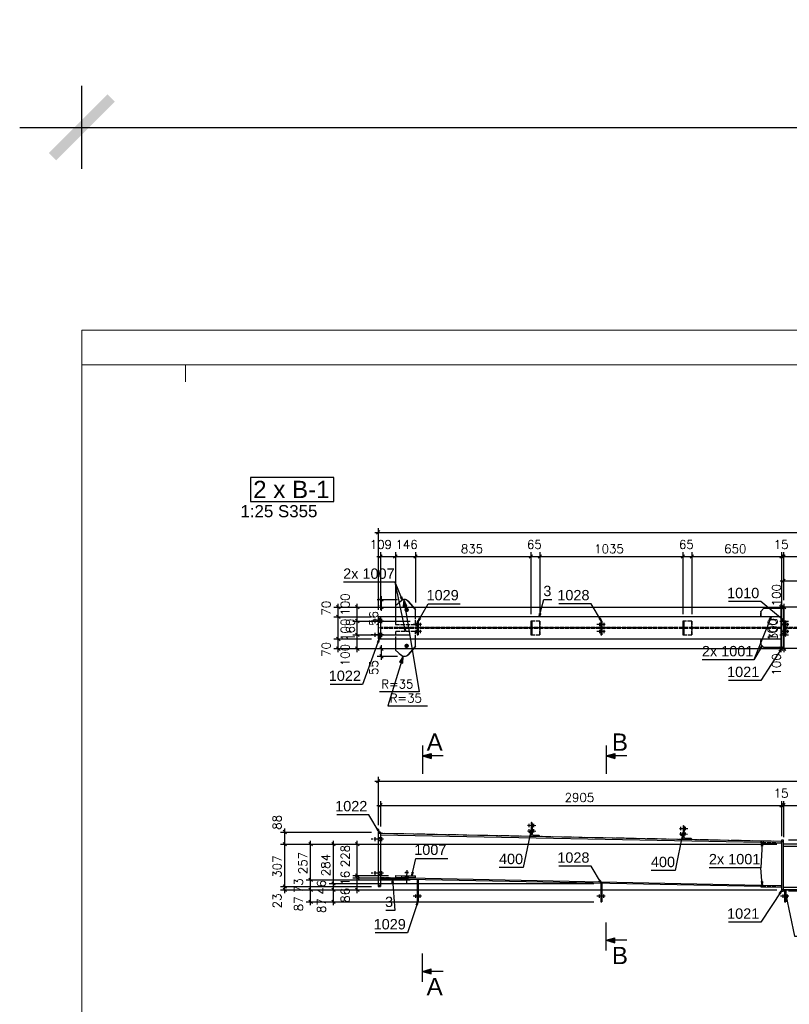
# Model space of a CAD drawing. Header units: millimetres. Extents: x 1814 to 94182, y 11562 to 49454.
# Tile 82 of 256: x 14613 to 15170, y 20834 to 21547. Entities that reach past the tile are written whole.
import ezdxf

# ---------------------------------------------------------------- set-up
doc = ezdxf.new("R2010")
doc.units = ezdxf.units.MM
doc.linetypes.add('ACAD_ISO02W100', pattern=[15, 12, -3])
doc.linetypes.add('ACAD_ISO04W100', pattern=[30, 24, -3, 0, -3])
doc.layers.add('AS_DIM_ON', color=7, linetype='Continuous')
doc.layers.add('pomoc', color=210, linetype='Continuous', lineweight=9, plot=False)
doc.layers.add('ramka', color=84, linetype='Continuous', lineweight=15)
doc.layers.add('wymiar', color=135, linetype='Continuous', lineweight=9)
doc.styles.add('ARIAL', font='arial.ttf')
doc.styles.add('CutSymbolDown', font='arial.ttf', dxfattribs={"height": 5})
doc.styles.add('CutSymbolUp', font='arial.ttf', dxfattribs={"height": 5})
doc.styles.add('ROMANS', font='romans')
doc.styles.add('WYMIARY', font='simplex.shx', dxfattribs={"oblique": 15})
doc.dimstyles.new('1-50', dxfattribs={"dimscale": 50, "dimtxt": 0.16, "dimasz": 0.2, "dimexe": 0.1, "dimexo": 0.1, "dimgap": 0.075, "dimtad": 1, "dimdec": 1, "dimrnd": 0.1, "dimzin": 9, "dimtxsty": 'WYMIARY', "dimblk": 'ARCHTICK', "dimcen": 0.2, "dimdle": 0.15, "dimadec": 1, "dimazin": 1, "dimtfac": 1, "dimtdec": 1, "dimtix": 1, "dimtmove": 2, "dimatfit": 3, "dimldrblk": 'ARCHTICK', "dimfxl": 0, "dimarcsym": 0})

# ---------------------------------------------------------------- blocks, each defined once
blk = doc.blocks.new('sectionup')
blk.add_hatch(color=256).paths.add_polyline_path([(-2.55, 0.73), (-2.55, -0.73), (0, 0)])
at = {"color": 7, "linetype": 'Continuous'}
for p, q in [((0, 3), (0, -5.15)), ((-6, 0), (-2.55, 0))]:
    blk.add_line(p, q, dxfattribs=at)
for p, q in [((0, 0), (-2.55, 0.73)), ((-2.55, 0.73), (-2.55, -0.73)), ((0, 0), (-2.55, -0.73))]:
    blk.add_line(p, q)
blk = doc.blocks.new('sectiondown')
blk.add_hatch(color=256).paths.add_polyline_path([(0, 0), (-2.55, 0.73), (-2.55, -0.73)])
at = {"color": 7, "linetype": 'Continuous'}
for p, q in [((0, -3), (0, 5.15)), ((-6, 0), (-2.55, 0))]:
    blk.add_line(p, q, dxfattribs=at)
for p, q in [((0, 0), (-2.55, 0.73)), ((-2.55, -0.73), (-2.55, 0.73)), ((0, 0), (-2.55, -0.73))]:
    blk.add_line(p, q)
blk = doc.blocks.new('_ARCHTICK')
at = {"color": 0, "linetype": 'ByBlock', "lineweight": -2}
blk.add_solid([(0.398, 0.309), (0.309, 0.398), (-0.309, -0.398), (-0.398, -0.309)], dxfattribs=at)
blk = doc.blocks.new('*D3274')
at = {"layer": 'Defpoints', "color": 0}
for p in [(17358.07, 21468.95), (14658.07, 21322.09), (17358.07, 21322.09)]:
    blk.add_point(p, dxfattribs=at)
at = {"layer": 'wymiar', "color": 0, "lineweight": -2}
for p, q in [((14658.07, 21438.95), (14658.07, 21498.95)), ((17358.07, 21438.95), (17358.07, 21498.95)), ((14613.07, 21468.95), (17403.07, 21468.95))]:
    blk.add_line(p, q, dxfattribs=at)
at = {"layer": 'wymiar', "color": 0, "lineweight": -2, "xscale": 60, "yscale": 60, "zscale": 60, "rotation": 180}
blk.add_blockref('_ARCHTICK', (14658.07, 21468.95), dxfattribs=at)
at = {"layer": 'wymiar', "color": 0, "lineweight": -2, "xscale": 60, "yscale": 60, "zscale": 60}
blk.add_blockref('_ARCHTICK', (17358.07, 21468.95), dxfattribs=at)
at = {"layer": 'wymiar', "color": 0, "insert": (16008.07, 21515.45), "char_height": 48, "attachment_point": 5, "style": 'WYMIARY'}
blk.add_mtext('10800', dxfattribs=at)

msp = doc.modelspace()

# ---------------------------------------------------------------- hatches: boundary and pattern name
at = {"layer": 'AS_DIM_ON'}
for points in [[(14891.24, 21126.962), (14890.825, 21121.824), (14893.291, 21122.234)], [(14890.837, 21085.967), (14888.161, 21081.563), (14890.548, 21080.822)]]:
    msp.add_hatch(color=8, dxfattribs=at).paths.add_polyline_path(points, flags=0)

# ---------------------------------------------------------------- linework, layer by layer
at = {"color": 7}
for p, q in [((14892.321, 21103.913), (14884.871, 21139.49)), ((15150.681, 21093.413), (15144.629, 21083.36)), ((15150.681, 20950.856), (15149.692, 20932.72))]:
    msp.add_line(p, q, dxfattribs=at)
at = {"color": 145, "linetype": 'Continuous', "ltscale": 0.25}
for p, q in [((14889.395, 21126.149), (14885.072, 21122.447)), ((14891.686, 21126.99), (14891.671, 21126.99)), ((14894.281, 21125.822), (14899.658, 21119.805)), ((14894.296, 21125.822), (14894.281, 21125.822)), ((14899.673, 21119.805), (14894.296, 21125.822)), ((14885.072, 21122.447), (14885.071, 21114.413)), ((14899.657, 21114.413), (14899.658, 21119.805)), ((14899.658, 21119.805), (14899.673, 21119.805)), ((14899.672, 21114.413), (14899.673, 21119.805)), ((15151.681, 21120.413), (15149.681, 21118.413)), ((15149.681, 21118.413), (15149.681, 21114.413)), ((15164.678, 21120.413), (15151.681, 21120.413)), ((15164.702, 21120.413), (15164.678, 21120.413)), ((15164.678, 21120.413), (15164.678, 21114.413)), ((15166.202, 21121.413), (15164.702, 21121.413)), ((15164.702, 21121.413), (15164.702, 21121.12)), ((15164.702, 21121.12), (15164.702, 21120.413)), ((15166.202, 21120.413), (15164.702, 21120.413)), ((15164.702, 21120.413), (15164.702, 21109.513)), ((15566.202, 21121.413), (15166.202, 21121.413)), ((15166.202, 21121.413), (15166.202, 21121.12)), ((15166.202, 21121.12), (15166.202, 21120.413)), ((15166.202, 21120.413), (15166.202, 21109.78)), ((14874.202, 21114.413), (14872.702, 21114.413)), ((14872.702, 21114.413), (14872.702, 21114.12)), ((14872.702, 21114.12), (14872.702, 21113.413)), ((14872.702, 21113.413), (14874.202, 21113.413)), ((14872.702, 21113.413), (14872.702, 21099.413)), ((14874.202, 21114.413), (14874.202, 21114.12)), ((15149.681, 21114.413), (14874.202, 21114.413)), ((14874.202, 21114.12), (14874.202, 21113.413)), ((14874.202, 21113.413), (14874.202, 21099.413)), ((14901.702, 21111.413), (14900.902, 21111.413)), ((14900.902, 21111.413), (14900.902, 21111.299)), ((14900.902, 21111.299), (14900.902, 21110.973)), ((14900.902, 21110.973), (14900.902, 21110.487)), ((14900.902, 21110.487), (14900.902, 21109.913)), ((14901.702, 21109.913), (14900.902, 21109.913)), ((14900.902, 21109.913), (14900.902, 21102.913)), ((14901.702, 21111.413), (14901.702, 21111.299)), ((14901.702, 21111.299), (14901.702, 21110.973)), ((14901.702, 21110.973), (14901.702, 21110.487)), ((14901.702, 21110.487), (14901.702, 21109.913)), ((14901.702, 21109.913), (14901.702, 21102.913)), ((15034.702, 21111.413), (15033.902, 21111.413)), ((15033.902, 21111.413), (15033.902, 21111.299)), ((15033.902, 21111.299), (15033.902, 21110.973)), ((15033.902, 21110.973), (15033.902, 21110.487)), ((15033.902, 21110.487), (15033.902, 21109.913)), ((15034.702, 21109.913), (15033.902, 21109.913)), ((15033.902, 21109.913), (15033.902, 21102.913)), ((15034.702, 21111.413), (15034.702, 21111.299)), ((15034.702, 21111.299), (15034.702, 21110.973)), ((15034.702, 21110.973), (15034.702, 21110.487)), ((15034.702, 21110.487), (15034.702, 21109.913)), ((15034.702, 21109.913), (15034.702, 21102.913)), ((15164.678, 21114.413), (15149.681, 21114.413)), ((15164.702, 21114.413), (15164.679, 21114.413)), ((15167.702, 21111.413), (15166.902, 21111.413)), ((15166.902, 21111.413), (15166.902, 21111.299)), ((15166.902, 21111.299), (15166.902, 21110.973)), ((15166.902, 21110.973), (15166.902, 21110.487)), ((15166.902, 21110.487), (15166.902, 21109.913)), ((15167.702, 21109.913), (15166.902, 21109.913)), ((15166.902, 21109.913), (15166.902, 21102.913)), ((15167.702, 21111.413), (15167.702, 21111.299)), ((15167.702, 21111.299), (15167.702, 21110.973)), ((15167.702, 21110.973), (15167.702, 21110.487)), ((15167.702, 21110.487), (15167.702, 21109.913)), ((15167.702, 21109.913), (15167.702, 21102.913)), ((14901.702, 21102.913), (14900.902, 21102.913)), ((14900.902, 21102.913), (14900.902, 21102.339)), ((14900.902, 21102.339), (14900.902, 21101.852)), ((14900.902, 21101.852), (14900.902, 21101.527)), ((14901.702, 21102.913), (14901.702, 21102.339)), ((14901.702, 21102.339), (14901.702, 21101.852)), ((14901.702, 21101.852), (14901.702, 21101.527)), ((15034.702, 21102.913), (15033.902, 21102.913)), ((15033.902, 21102.913), (15033.902, 21102.339)), ((15033.902, 21102.339), (15033.902, 21101.852)), ((15033.902, 21101.852), (15033.902, 21101.527)), ((15034.702, 21102.913), (15034.702, 21102.339)), ((15034.702, 21102.339), (15034.702, 21101.852)), ((15034.702, 21101.852), (15034.702, 21101.527)), ((15164.702, 21108.313), (15164.702, 21104.513)), ((15164.702, 21103.313), (15164.702, 21092.413)), ((15166.202, 21108.045), (15166.202, 21104.78)), ((15166.202, 21103.045), (15166.202, 21092.413)), ((15167.702, 21102.913), (15166.902, 21102.913)), ((15166.902, 21102.913), (15166.902, 21102.339)), ((15166.902, 21102.339), (15166.902, 21101.852)), ((15166.902, 21101.852), (15166.902, 21101.527)), ((15167.702, 21102.913), (15167.702, 21102.339)), ((15167.702, 21102.339), (15167.702, 21101.852)), ((15167.702, 21101.852), (15167.702, 21101.527)), ((14872.702, 21099.413), (14874.202, 21099.413)), ((14872.702, 21099.413), (14872.702, 21098.706)), ((14872.702, 21098.706), (14872.702, 21098.413)), ((14872.702, 21098.413), (14874.202, 21098.413)), ((14874.202, 21099.413), (14874.202, 21098.706)), ((14874.202, 21098.706), (14874.202, 21098.413)), ((14874.202, 21098.413), (15149.681, 21098.413)), ((14885.071, 21098.413), (14885.072, 21090.413)), ((14899.658, 21093.055), (14899.657, 21098.413)), ((14899.667, 21093.055), (14899.668, 21098.413)), ((14900.902, 21101.527), (14900.902, 21101.413)), ((14900.902, 21101.413), (14901.702, 21101.413)), ((14901.702, 21101.527), (14901.702, 21101.413)), ((15033.902, 21101.527), (15033.902, 21101.413)), ((15033.902, 21101.413), (15034.702, 21101.413)), ((15034.702, 21101.527), (15034.702, 21101.413)), ((15149.681, 21098.413), (15164.678, 21098.413)), ((15149.681, 21098.413), (15149.681, 21094.413)), ((15164.678, 21098.413), (15164.678, 21092.413)), ((15164.679, 21098.413), (15164.702, 21098.413)), ((15166.902, 21101.527), (15166.902, 21101.413)), ((15166.902, 21101.413), (15167.702, 21101.413)), ((15167.702, 21101.527), (15167.702, 21101.413)), ((14885.072, 21090.413), (14889.395, 21086.712)), ((14899.658, 21093.055), (14894.281, 21087.038)), ((14894.296, 21087.038), (14899.673, 21093.055)), ((14899.673, 21093.055), (14899.658, 21093.055)), ((15149.681, 21094.413), (15151.681, 21092.413)), ((15151.681, 21092.413), (15164.678, 21092.413)), ((15164.678, 21092.413), (15164.702, 21092.413)), ((15164.702, 21092.413), (15166.202, 21092.413)), ((15164.702, 21092.413), (15164.702, 21091.706)), ((15164.702, 21091.706), (15164.702, 21091.413)), ((15166.202, 21091.413), (15164.702, 21091.413)), ((15166.202, 21092.413), (15166.202, 21091.706)), ((15166.202, 21091.706), (15166.202, 21091.413)), ((15566.202, 21091.413), (15166.202, 21091.413)), ((14891.671, 21085.87), (14891.686, 21085.87)), ((14894.281, 21087.038), (14894.296, 21087.038)), ((14983.402, 20965.404), (14983.202, 20955.406)), ((14983.702, 20965.398), (14983.402, 20965.404)), ((14984.192, 20964.888), (14984.038, 20957.19)), ((15093.402, 20963.204), (15093.202, 20953.206)), ((15093.702, 20963.198), (15093.402, 20963.204)), ((15094.192, 20962.688), (15094.038, 20954.99)), ((14874.202, 20958.6), (14872.702, 20958.6)), ((14872.702, 20958.6), (14872.702, 20958.307)), ((14872.702, 20958.307), (14872.702, 20957.6)), ((14874.202, 20957.6), (14872.702, 20957.6)), ((14872.702, 20957.6), (14872.702, 20920.093)), ((14874.202, 20958.6), (14874.202, 20958.307)), ((14874.202, 20958.307), (14874.202, 20957.6)), ((14874.202, 20957.6), (14874.202, 20953.418)), ((15149.705, 20952.076), (14874.202, 20957.586)), ((15149.682, 20950.926), (14874.202, 20956.436)), ((14874.202, 20953.418), (14874.202, 20928.711)), ((14989.217, 20956.086), (14985.018, 20956.17)), ((14989.701, 20955.276), (14989.707, 20955.576)), ((15099.217, 20953.886), (15095.018, 20953.97)), ((15099.701, 20953.076), (15099.707, 20953.376)), ((15149.705, 20952.076), (15149.681, 20950.876)), ((15151.705, 20952.036), (15149.705, 20952.076)), ((15151.681, 20950.836), (15151.705, 20952.036)), ((15164.702, 20951.776), (15151.705, 20952.036)), ((15166.202, 20952.776), (15164.702, 20952.776)), ((15164.702, 20952.776), (15164.702, 20952.483)), ((15164.702, 20952.483), (15164.702, 20951.776)), ((15166.202, 20952.483), (15166.202, 20952.776)), ((15166.202, 20951.776), (15166.202, 20952.483)), ((15149.681, 20950.876), (15151.681, 20950.836)), ((15151.681, 20950.836), (15164.678, 20950.576)), ((15164.678, 20950.576), (15164.702, 20951.776)), ((15164.702, 20950.626), (15164.679, 20950.626)), ((15164.702, 20951.776), (15166.202, 20951.776)), ((15164.702, 20951.776), (15164.702, 20916.776)), ((15166.202, 20916.776), (15166.202, 20951.776)), ((15346.702, 20949.776), (15166.202, 20949.776)), ((15346.702, 20948.126), (15166.202, 20948.126)), ((14874.202, 20928.711), (14874.202, 20920.093)), ((14891.653, 20924.23), (14874.202, 20924.579)), ((14885.084, 20927.012), (14885.069, 20925.512)), ((14885.069, 20925.512), (14885.072, 20925.512)), ((14885.087, 20927.012), (14885.072, 20925.512)), ((14889.395, 20925.47), (14885.072, 20925.512)), ((14885.072, 20925.512), (14891.416, 20925.385)), ((14885.087, 20927.012), (14885.084, 20927.012)), ((14885.087, 20927.012), (14889.409, 20926.97)), ((14889.409, 20926.97), (14889.395, 20925.47)), ((14890.332, 20925.461), (14889.395, 20925.47)), ((14889.409, 20926.97), (14890.347, 20926.961)), ((14891.671, 20925.448), (14890.332, 20925.461)), ((14890.347, 20926.961), (14891.686, 20926.948)), ((14893.011, 20925.435), (14891.671, 20925.448)), ((14891.686, 20926.948), (14893.025, 20926.935)), ((14893.315, 20925.432), (14893.011, 20925.435)), ((14893.025, 20926.935), (14894.161, 20926.924)), ((14894.146, 20925.424), (14893.315, 20925.432)), ((14894.281, 20925.422), (14894.146, 20925.424)), ((14894.161, 20926.924), (14894.296, 20926.922)), ((14894.296, 20926.922), (14894.281, 20925.422)), ((14899.658, 20925.37), (14894.281, 20925.422)), ((14894.296, 20926.922), (14899.673, 20926.87)), ((15149.682, 20919.07), (14894.854, 20924.166)), ((14895.114, 20925.311), (15149.705, 20920.22)), ((14899.658, 20925.37), (14899.673, 20926.87)), ((14901.702, 20924.029), (14900.902, 20924.029)), ((14900.902, 20924.029), (14900.902, 20909.576)), ((14901.702, 20924.029), (14901.702, 20909.576)), ((14872.702, 20920.093), (14874.202, 20920.093)), ((14872.702, 20920.093), (14872.702, 20919.386)), ((14872.702, 20919.386), (14872.702, 20919.093)), ((14872.702, 20919.093), (14874.202, 20919.093)), ((14874.202, 20920.093), (14874.202, 20919.386)), ((14874.202, 20919.386), (14874.202, 20919.093)), ((15034.702, 20921.369), (15033.902, 20921.369)), ((15033.902, 20921.369), (15033.902, 20909.576)), ((15034.702, 20921.369), (15034.702, 20909.576)), ((15149.705, 20920.22), (15149.681, 20919.02)), ((15149.681, 20919.02), (15151.681, 20918.98)), ((15149.705, 20920.22), (15151.705, 20920.18)), ((15151.681, 20918.98), (15151.705, 20920.18)), ((15151.681, 20918.98), (15164.678, 20918.72)), ((15151.705, 20920.18), (15164.702, 20919.92)), ((15164.678, 20918.72), (15164.702, 20919.92)), ((15164.702, 20918.769), (15164.679, 20918.77)), ((15166.202, 20916.776), (15164.702, 20916.776)), ((15164.702, 20916.776), (15164.702, 20916.069)), ((15346.702, 20918.426), (15166.202, 20918.426)), ((15346.702, 20916.776), (15166.202, 20916.776)), ((15166.202, 20916.069), (15166.202, 20916.776)), ((15166.902, 20916.776), (15166.902, 20909.576)), ((15167.702, 20916.776), (15167.702, 20909.576)), ((14901.702, 20909.576), (14900.902, 20909.576)), ((14900.902, 20909.576), (14900.902, 20909.002)), ((14901.702, 20909.576), (14901.702, 20909.002)), ((15034.702, 20909.576), (15033.902, 20909.576)), ((15033.902, 20909.576), (15033.902, 20909.002)), ((15034.702, 20909.576), (15034.702, 20909.002)), ((15164.702, 20916.069), (15164.702, 20915.776)), ((15164.702, 20915.776), (15166.202, 20915.776)), ((15166.202, 20915.776), (15166.202, 20916.069)), ((15167.702, 20909.576), (15166.902, 20909.576)), ((15166.902, 20909.576), (15166.902, 20909.002)), ((15167.702, 20909.576), (15167.702, 20909.002)), ((14900.902, 20909.002), (14900.902, 20908.515)), ((14900.902, 20908.515), (14900.902, 20908.19)), ((14900.902, 20908.19), (14900.902, 20908.076)), ((14900.902, 20908.076), (14901.702, 20908.076)), ((14901.702, 20909.002), (14901.702, 20908.515)), ((14901.702, 20908.515), (14901.702, 20908.19)), ((14901.702, 20908.19), (14901.702, 20908.076)), ((15033.902, 20909.002), (15033.902, 20908.515)), ((15033.902, 20908.515), (15033.902, 20908.19)), ((15033.902, 20908.19), (15033.902, 20908.076)), ((15033.902, 20908.076), (15034.702, 20908.076)), ((15034.702, 20909.002), (15034.702, 20908.515)), ((15034.702, 20908.515), (15034.702, 20908.19)), ((15034.702, 20908.19), (15034.702, 20908.076)), ((15166.902, 20909.002), (15166.902, 20908.515)), ((15166.902, 20908.515), (15166.902, 20908.19)), ((15166.902, 20908.19), (15166.902, 20908.076)), ((15166.902, 20908.076), (15167.702, 20908.076)), ((15167.702, 20909.002), (15167.702, 20908.515)), ((15167.702, 20908.515), (15167.702, 20908.19)), ((15167.702, 20908.19), (15167.702, 20908.076))]:
    msp.add_line(p, q, dxfattribs=at)
at = {"color": 84, "linetype": 'ACAD_ISO02W100', "ltscale": 0.25}
for p, q in [((14889.409, 21126.149), (14885.087, 21122.447)), ((14889.395, 21126.149), (14889.409, 21126.149)), ((14885.072, 21122.447), (14885.087, 21122.447)), ((14885.087, 21122.447), (14885.084, 21108.947)), ((15149.681, 21118.413), (15149.705, 21118.413)), ((15149.705, 21118.413), (15151.705, 21120.413)), ((15149.705, 21114.413), (15149.705, 21118.413)), ((14874.202, 21112.313), (14872.702, 21112.313)), ((14872.702, 21110.513), (14874.202, 21110.513)), ((14885.071, 21114.413), (14885.069, 21108.947)), ((14885.069, 21108.947), (14899.572, 21108.947)), ((14899.572, 21108.947), (14899.656, 21108.947)), ((14899.656, 21108.947), (14899.657, 21114.413)), ((14899.656, 21108.947), (14899.67, 21108.947)), ((14899.67, 21108.947), (14899.672, 21114.413)), ((14901.702, 21109.613), (14900.902, 21109.613)), ((14989.701, 21111.413), (14983.202, 21111.413)), ((14983.202, 21111.413), (14983.202, 21101.413)), ((14983.402, 21101.413), (14983.402, 21111.413)), ((14984.018, 21111.413), (14984.018, 21101.413)), ((14984.202, 21101.413), (14984.202, 21111.413)), ((14989.717, 21111.413), (14989.701, 21111.413)), ((14989.701, 21111.413), (14989.701, 21101.413)), ((14989.717, 21101.413), (14989.717, 21111.413)), ((15034.702, 21109.613), (15033.902, 21109.613)), ((15099.701, 21111.413), (15093.202, 21111.413)), ((15093.202, 21111.413), (15093.202, 21101.413)), ((15093.402, 21101.413), (15093.402, 21111.413)), ((15094.018, 21111.413), (15094.018, 21101.413)), ((15094.202, 21101.413), (15094.202, 21111.413)), ((15099.717, 21111.413), (15099.701, 21111.413)), ((15099.701, 21111.413), (15099.701, 21101.413)), ((15099.717, 21101.413), (15099.717, 21111.413)), ((15164.702, 21109.513), (15164.702, 21108.313)), ((15166.202, 21109.78), (15166.202, 21108.045)), ((15167.702, 21109.613), (15166.902, 21109.613)), ((14874.202, 21102.313), (14872.702, 21102.313)), ((15164.702, 21106.788), (14874.202, 21106.788)), ((15164.702, 21106.038), (14874.202, 21106.038)), ((14899.572, 21103.913), (14885.069, 21103.913)), ((14885.069, 21103.913), (14885.071, 21098.413)), ((14885.084, 21103.913), (14885.087, 21090.413)), ((14899.653, 21098.413), (14899.655, 21103.913)), ((14899.668, 21098.413), (14899.669, 21103.913)), ((14900.902, 21108.213), (14901.702, 21108.213)), ((14901.702, 21104.613), (14900.902, 21104.613)), ((14900.902, 21103.213), (14901.702, 21103.213)), ((15033.902, 21108.213), (15034.702, 21108.213)), ((15034.702, 21104.613), (15033.902, 21104.613)), ((15033.902, 21103.213), (15034.702, 21103.213)), ((15164.702, 21104.513), (15164.702, 21103.313)), ((15166.202, 21106.888), (15566.202, 21106.888)), ((15566.202, 21105.938), (15166.202, 21105.938)), ((15166.202, 21104.78), (15166.202, 21103.045)), ((15166.902, 21108.213), (15167.702, 21108.213)), ((15167.702, 21104.613), (15166.902, 21104.613)), ((15166.902, 21103.213), (15167.702, 21103.213)), ((14872.702, 21100.513), (14874.202, 21100.513)), ((14983.202, 21101.413), (14989.701, 21101.413)), ((14989.701, 21101.413), (14989.717, 21101.413)), ((15093.202, 21101.413), (15099.701, 21101.413)), ((15099.701, 21101.413), (15099.717, 21101.413)), ((15149.705, 21094.413), (15149.705, 21098.413)), ((14885.087, 21090.413), (14885.072, 21090.413)), ((14885.087, 21090.413), (14889.409, 21086.712)), ((15149.705, 21094.413), (15149.681, 21094.413)), ((15151.705, 21092.413), (15149.705, 21094.413)), ((14889.409, 21086.712), (14889.395, 21086.712)), ((14984.096, 20960.089), (14983.296, 20960.105)), ((14983.348, 20962.704), (14984.148, 20962.688)), ((14984.176, 20964.088), (14983.376, 20964.104)), ((15093.348, 20960.504), (15094.148, 20960.488)), ((15094.176, 20961.888), (15093.376, 20961.904)), ((14874.202, 20954.318), (14872.702, 20954.318)), ((14872.702, 20952.518), (14874.202, 20952.518)), ((14983.268, 20958.705), (14984.068, 20958.689)), ((15093.268, 20956.505), (15094.068, 20956.489)), ((15094.096, 20957.889), (15093.296, 20957.905)), ((15164.679, 20950.626), (15149.682, 20950.926)), ((14874.202, 20929.612), (14872.702, 20929.612)), ((14872.702, 20927.811), (14874.202, 20927.811)), ((14874.202, 20925.73), (14885.072, 20925.512)), ((14885.072, 20925.512), (14885.069, 20925.512)), ((14885.069, 20925.512), (14885.072, 20925.512)), ((14885.069, 20925.512), (14885.072, 20925.512)), ((14885.084, 20927.012), (14885.087, 20927.012)), ((14891.416, 20925.385), (14895.114, 20925.311)), ((14894.854, 20924.166), (14891.653, 20924.23)), ((14892.181, 20926.943), (14892.166, 20925.443)), ((14892.182, 20926.943), (14892.168, 20925.443)), ((14894.364, 20925.422), (14894.379, 20926.922)), ((14894.366, 20925.422), (14894.38, 20926.922)), ((14899.656, 20925.37), (14899.67, 20926.87)), ((14899.656, 20925.37), (14899.658, 20925.37)), ((14899.67, 20926.87), (14899.673, 20926.87)), ((14899.673, 20926.87), (14899.67, 20926.87)), ((15164.679, 20918.77), (15149.682, 20919.07)), ((14901.702, 20912.776), (14900.902, 20912.776)), ((14900.902, 20911.376), (14901.702, 20911.376)), ((15034.702, 20912.776), (15033.902, 20912.776)), ((15033.902, 20911.376), (15034.702, 20911.376)), ((15167.702, 20912.776), (15166.902, 20912.776)), ((15166.902, 20911.376), (15167.702, 20911.376))]:
    msp.add_line(p, q, dxfattribs=at)
at = {"color": 0, "linetype": 'ByBlock', "lineweight": -2}
for p, q in [((14889.621, 21129.11, 37596.103), (14888.851, 21128.791, 37596.103)), ((14890.193, 21126.641, 37596.103), (14888.851, 21128.791, 37596.103)), ((14889.621, 21129.11, 37596.103), (14890.193, 21126.641, 37596.103)), ((14989.311, 21114.413, 37599.674), (14989.555, 21116.935, 37599.674)), ((14990.36, 21116.72, 37599.674), (14989.311, 21114.413, 37599.674)), ((14990.36, 21116.72, 37599.674), (14989.555, 21116.935, 37599.674)), ((14901.702, 21111.356, 37613.423), (14902.57, 21113.737, 37613.423)), ((14903.296, 21113.327, 37613.423), (14901.702, 21111.356, 37613.423)), ((14903.296, 21113.327, 37613.423), (14902.57, 21113.737, 37613.423)), ((15033.373, 21113.771, 37613.423), (15032.659, 21113.342, 37613.423)), ((15034.302, 21111.413, 37613.423), (15032.659, 21113.342, 37613.423)), ((15033.373, 21113.771, 37613.423), (15034.302, 21111.413, 37613.423)), ((15155.857, 21112.251, 37602.629), (15157.18, 21114.413, 37602.629)), ((15155.857, 21112.251, 37602.629), (15156.629, 21111.939, 37602.629)), ((15157.18, 21114.413, 37602.629), (15156.629, 21111.939, 37602.629)), ((15165.235, 21113.265, 37613.423), (15164.706, 21112.621, 37613.423)), ((15166.902, 21111.356, 37613.423), (15164.706, 21112.621, 37613.423)), ((15165.235, 21113.265, 37613.423), (15166.902, 21111.356, 37613.423)), ((14892.216, 21106.445, 37596.103), (14891.401, 21106.274, 37596.103)), ((14892.321, 21103.913, 37596.103), (14891.401, 21106.274, 37596.103)), ((14892.216, 21106.445, 37596.103), (14892.321, 21103.913, 37596.103)), ((14872.195, 21096.212, 37602.406), (14873.452, 21098.413, 37602.406)), ((14872.195, 21096.212, 37602.406), (14872.977, 21095.923, 37602.406)), ((14873.452, 21098.413, 37602.406), (14872.977, 21095.923, 37602.406)), ((15149.035, 21091.486, 37602.629), (15150.681, 21093.413, 37602.629)), ((15149.035, 21091.486, 37602.629), (15149.749, 21091.056, 37602.629)), ((15150.681, 21093.413, 37602.629), (15149.749, 21091.056, 37602.629)), ((15162.996, 21089.685, 37605.723), (15164.702, 21091.559, 37605.723)), ((15162.996, 21089.685, 37605.723), (15163.697, 21089.233, 37605.723)), ((15164.702, 21091.559, 37605.723), (15163.697, 21089.233, 37605.723)), ((14872.523, 20960.958, 8), (14871.809, 20960.529, 8)), ((14873.452, 20958.6, 8), (14871.809, 20960.529, 8)), ((14872.523, 20960.958, 8), (14873.452, 20958.6, 8)), ((14982.397, 20958.038, 5), (14983.302, 20960.405, 5)), ((14983.302, 20960.405, 5), (14983.214, 20957.872, 5)), ((14982.397, 20958.038, 5), (14983.214, 20957.872, 5)), ((15092.397, 20955.838, 5), (15093.302, 20958.205, 5)), ((15092.397, 20955.838, 5), (15093.214, 20955.672, 5)), ((15093.302, 20958.205, 5), (15093.214, 20955.672, 5)), ((15150.129, 20948.383, 14), (15150.681, 20950.856, 14)), ((15150.129, 20948.383, 14), (15150.961, 20948.337, 14)), ((15150.681, 20950.856, 14), (15150.961, 20948.337, 14)), ((14882.695, 20921.881, 8), (14882.928, 20924.405, 8)), ((14882.928, 20924.405, 8), (14883.526, 20921.942, 8)), ((14896.984, 20926.896, 9.284), (14897.136, 20929.426, 9.284)), ((14897.948, 20929.24, 9.284), (14896.984, 20926.896, 9.284)), ((14897.948, 20929.24, 9.284), (14897.136, 20929.426, 9.284)), ((15033.373, 20923.727, 5), (15032.659, 20923.299, 5)), ((15034.302, 20921.369, 5), (15032.659, 20923.299, 5)), ((15033.373, 20923.727, 5), (15034.302, 20921.369, 5)), ((14882.695, 20921.881, 8), (14883.526, 20921.942, 8)), ((15150.919, 20922.725, 14), (15150.088, 20922.658, 14)), ((15150.705, 20920.2, 14), (15150.088, 20922.658, 14)), ((15150.919, 20922.725, 14), (15150.705, 20920.2, 14)), ((15162.976, 20914.067, 15), (15164.702, 20915.922, 15)), ((15162.976, 20914.067, 15), (15163.671, 20913.607, 15)), ((15164.702, 20915.922, 15), (15163.671, 20913.607, 15)), ((15167.806, 20910.644, 5), (15167.702, 20913.176, 5)), ((15167.702, 20913.176, 5), (15168.622, 20910.814, 5)), ((15167.806, 20910.644, 5), (15168.622, 20910.814, 5)), ((14900.117, 20905.836, 5), (14901.302, 20908.076, 5)), ((14900.117, 20905.836, 5), (14900.907, 20905.572, 5)), ((14901.302, 20908.076, 5), (14900.907, 20905.572, 5))]:
    msp.add_line(p, q, dxfattribs=at)
at = {"color": 10, "linetype": 'ACAD_ISO04W100', "ltscale": 0.25}
for p, q in [((14876.455, 21111.413), (14867.55, 21111.413)), ((14870.25, 21112.913), (14870.25, 21109.913)), ((14870.25, 21111.413), (14870.25, 21111.413)), ((14875.155, 21112.913), (14875.155, 21109.913)), ((14875.155, 21111.413), (14875.155, 21111.413)), ((14903.955, 21108.913), (14897.55, 21108.913)), ((14899.95, 21110.113), (14899.95, 21107.713)), ((14899.95, 21108.913), (14899.95, 21108.913)), ((14902.955, 21110.113), (14902.955, 21107.713)), ((14902.955, 21108.913), (14902.955, 21108.913)), ((14983.202, 21111.413), (14983.202, 21101.413)), ((15036.955, 21108.913), (15030.55, 21108.913)), ((15032.95, 21110.113), (15032.95, 21107.713)), ((15032.95, 21108.913), (15032.95, 21108.913)), ((15035.955, 21110.113), (15035.955, 21107.713)), ((15035.955, 21108.913), (15035.955, 21108.913)), ((15093.202, 21111.413), (15093.202, 21101.413)), ((15169.955, 21108.913), (15163.55, 21108.913)), ((15165.95, 21110.113), (15165.95, 21107.713)), ((15165.95, 21108.913), (15165.95, 21108.913)), ((15168.955, 21110.113), (15168.955, 21107.713)), ((15168.955, 21108.913), (15168.955, 21108.913)), ((14870.25, 21102.913), (14870.25, 21099.913)), ((15164.702, 21106.413), (14873.502, 21106.413)), ((14875.155, 21102.913), (14875.155, 21099.913)), ((14903.955, 21103.913), (14897.55, 21103.913)), ((14899.95, 21105.113), (14899.95, 21102.713)), ((14899.95, 21103.913), (14899.95, 21103.913)), ((14902.955, 21105.113), (14902.955, 21102.713)), ((14902.955, 21103.913), (14902.955, 21103.913)), ((15036.955, 21103.913), (15030.55, 21103.913)), ((15032.95, 21105.113), (15032.95, 21102.713)), ((15032.95, 21103.913), (15032.95, 21103.913)), ((15035.955, 21105.113), (15035.955, 21102.713)), ((15035.955, 21103.913), (15035.955, 21103.913)), ((15169.955, 21103.913), (15163.55, 21103.913)), ((15165.95, 21105.113), (15165.95, 21102.713)), ((15165.95, 21103.913), (15165.95, 21103.913)), ((15166.202, 21106.413), (15566.202, 21106.413)), ((15168.955, 21105.113), (15168.955, 21102.713)), ((15168.955, 21103.913), (15168.955, 21103.913)), ((14876.455, 21101.413), (14867.55, 21101.413)), ((14870.25, 21101.413), (14870.25, 21101.413)), ((14875.155, 21101.413), (14875.155, 21101.413)), ((14980.73, 20959.456), (14987.134, 20959.328)), ((14980.73, 20959.456), (14987.134, 20959.328)), ((14980.81, 20963.455), (14987.214, 20963.327)), ((14980.81, 20963.455), (14987.214, 20963.327)), ((14981.754, 20960.636), (14981.706, 20958.236)), ((14981.754, 20960.636), (14981.706, 20958.236)), ((14981.73, 20959.436), (14981.73, 20959.436)), ((14981.73, 20959.436), (14981.73, 20959.436)), ((14981.834, 20964.635), (14981.786, 20962.236)), ((14981.834, 20964.635), (14981.786, 20962.236)), ((14981.81, 20963.435), (14981.81, 20963.435)), ((14981.81, 20963.435), (14981.81, 20963.435)), ((14985.059, 20960.57), (14985.011, 20958.17)), ((14985.059, 20960.57), (14985.011, 20958.17)), ((14985.035, 20959.37), (14985.035, 20959.37)), ((14985.035, 20959.37), (14985.035, 20959.37)), ((14985.138, 20964.569), (14985.091, 20962.17)), ((14985.138, 20964.569), (14985.091, 20962.17)), ((14985.115, 20963.369), (14985.115, 20963.369)), ((14985.115, 20963.369), (14985.115, 20963.369)), ((15090.81, 20961.255), (15097.214, 20961.127)), ((15090.81, 20961.255), (15097.214, 20961.127)), ((15091.786, 20960.036), (15091.834, 20962.435)), ((15091.786, 20960.036), (15091.834, 20962.435)), ((15091.81, 20961.235), (15091.81, 20961.235)), ((15091.81, 20961.235), (15091.81, 20961.235)), ((15095.091, 20959.97), (15095.138, 20962.369)), ((15095.091, 20959.97), (15095.138, 20962.369)), ((15095.115, 20961.169), (15095.115, 20961.169)), ((15095.115, 20961.169), (15095.115, 20961.169)), ((14876.455, 20953.418), (14867.55, 20953.418)), ((14870.25, 20954.918), (14870.25, 20951.918)), ((14870.25, 20953.418), (14870.25, 20953.418)), ((15164.702, 20951.776), (14873.502, 20957.6)), ((14875.155, 20954.918), (14875.155, 20951.918)), ((14875.155, 20953.418), (14875.155, 20953.418)), ((14983.202, 20955.406), (14983.202, 20955.406)), ((15090.73, 20957.256), (15097.134, 20957.128)), ((15090.73, 20957.256), (15097.134, 20957.128)), ((15091.706, 20956.036), (15091.754, 20958.436)), ((15091.706, 20956.036), (15091.754, 20958.436)), ((15091.73, 20957.236), (15091.73, 20957.236)), ((15091.73, 20957.236), (15091.73, 20957.236)), ((15093.202, 20953.206), (15093.202, 20953.206)), ((15095.011, 20955.97), (15095.059, 20958.37)), ((15095.011, 20955.97), (15095.059, 20958.37)), ((15095.035, 20957.17), (15095.035, 20957.17)), ((15095.035, 20957.17), (15095.035, 20957.17)), ((14893.32, 20930.935), (14893.223, 20921.03)), ((14893.32, 20930.935), (14893.223, 20921.03)), ((14876.455, 20928.711), (14867.55, 20928.711)), ((14870.25, 20930.211), (14870.25, 20927.211)), ((14870.25, 20928.711), (14870.25, 20928.711)), ((14875.155, 20930.211), (14875.155, 20927.211)), ((14875.155, 20928.711), (14875.155, 20928.711)), ((14891.875, 20924.493), (14894.638, 20924.466)), ((14891.918, 20924.493), (14894.595, 20924.467)), ((14891.923, 20929.398), (14894.686, 20929.371)), ((14891.966, 20929.398), (14894.643, 20929.372)), ((14891.979, 20924.492), (14894.534, 20924.467)), ((14894.487, 20924.468), (14892.026, 20924.492)), ((14892.027, 20929.397), (14894.582, 20929.372)), ((14894.535, 20929.373), (14892.074, 20929.397)), ((15166.202, 20916.776), (15566.202, 20916.776)), ((14903.955, 20912.076), (14897.55, 20912.076)), ((14899.95, 20910.876), (14899.95, 20913.276)), ((14899.95, 20912.076), (14899.95, 20912.076)), ((14902.955, 20910.876), (14902.955, 20913.276)), ((14902.955, 20912.076), (14902.955, 20912.076)), ((15036.955, 20912.076), (15030.55, 20912.076)), ((15032.95, 20910.876), (15032.95, 20913.276)), ((15032.95, 20912.076), (15032.95, 20912.076)), ((15035.955, 20910.876), (15035.955, 20913.276)), ((15035.955, 20912.076), (15035.955, 20912.076)), ((15169.955, 20912.076), (15163.55, 20912.076)), ((15165.95, 20910.876), (15165.95, 20913.276)), ((15165.95, 20912.076), (15165.95, 20912.076)), ((15168.955, 20910.876), (15168.955, 20913.276)), ((15168.955, 20912.076), (15168.955, 20912.076))]:
    msp.add_line(p, q, dxfattribs=at)
at = {"color": 4}
msp.add_lwpolyline([(14780.138, 21197.983), (14840.458, 21197.983), (14840.458, 21215.483), (14780.138, 21215.483), (14780.138, 21197.983)], dxfattribs=at)
at = {"color": 7}
for points in [[(14890.193, 21126.641), (14884.871, 21139.49), (14847.586, 21139.49)], [(14901.702, 21111.356), (14908.802, 21123.913), (14932.111, 21123.913)], [(14989.311, 21114.413), (14992.667, 21126.938), (14998.494, 21126.938)], [(15034.302, 21111.413), (15026.802, 21123.913), (15003.494, 21123.913)], [(15166.902, 21111.356), (15149.727, 21125.465), (15126.419, 21125.465)], [(15157.18, 21114.413), (15144.629, 21083.36), (15107.344, 21083.36)], [(14873.452, 21098.413), (14861.297, 21065.52), (14837.989, 21065.52)], [(15164.702, 21091.559), (15149.727, 21068.36), (15126.419, 21068.36)], [(14873.452, 20958.6), (14865.952, 20971.1), (14842.644, 20971.1)], [(14983.302, 20960.405), (14977.714, 20932.87), (14960.233, 20932.87)], [(15093.302, 20958.205), (15087.714, 20930.67), (15070.233, 20930.67)], [(14896.984, 20926.896), (14899.871, 20939.512), (14923.179, 20939.512)], [(15034.302, 20921.369), (15026.802, 20933.869), (15003.494, 20933.869)], [(15150.705, 20920.2), (15149.692, 20932.72), (15112.407, 20932.72)], [(14882.928, 20924.405), (14884.588, 20901.784), (14878.073, 20901.784)], [(15164.702, 20915.922), (15149.727, 20893.276), (15126.419, 20893.276)], [(15167.702, 20913.176), (15173.98, 20883.16), (15197.289, 20883.16)], [(14901.302, 20908.076), (14893.802, 20885.576), (14870.494, 20885.576)]]:
    msp.add_lwpolyline(points, dxfattribs=at)
at = {"color": 7, "linetype": 'Continuous', "ltscale": 0.25}
for points in [[(14892.21, 21118.464), (14893.295, 21119.5), (14892.259, 21120.585)], [(14892.605, 21120.223), (14892.38, 21119.904), (14892.295, 21119.523), (14892.363, 21119.139), (14892.572, 21118.809), (14892.891, 21118.585), (14893.272, 21118.5), (14893.656, 21118.567), (14893.986, 21118.776), (14894.21, 21119.096), (14894.295, 21119.476), (14894.228, 21119.861), (14894.018, 21120.19), (14893.699, 21120.414), (14893.318, 21120.499), (14892.934, 21120.432), (14892.605, 21120.223)], [(14894.331, 21118.415), (14893.295, 21119.5), (14894.38, 21120.535)], [(14892.175, 21094.403), (14893.295, 21093.406), (14894.293, 21094.526)], [(14893.96, 21094.152), (14893.624, 21094.35), (14893.238, 21094.404), (14892.86, 21094.306), (14892.548, 21094.071), (14892.351, 21093.734), (14892.297, 21093.348), (14892.395, 21092.97), (14892.63, 21092.659), (14892.966, 21092.461), (14893.353, 21092.407), (14893.73, 21092.505), (14894.042, 21092.74), (14894.24, 21093.077), (14894.293, 21093.463), (14894.195, 21093.841), (14893.96, 21094.152)], [(14892.297, 21092.286), (14893.295, 21093.406), (14894.415, 21092.408)]]:
    msp.add_lwpolyline(points, dxfattribs=at)
at = {"color": 145, "linetype": 'Continuous', "ltscale": 0.25, "extrusion": (-0.009749, 5.72525e-15, 0.999952)}
msp.add_circle((14892.558, 21119.5, -145.19), 1.1, dxfattribs=at)
at = {"color": 145, "linetype": 'Continuous', "ltscale": 0.25, "extrusion": (-0.009749, -1.00163e-13, 0.999952)}
msp.add_circle((14892.558, 21093.406, -145.19), 1.1, dxfattribs=at)
at = {"color": 145, "linetype": 'Continuous', "ltscale": 0.25, "extrusion": (-0.009749, -2.96583e-14, 0.999952)}
msp.add_arc((14890.964, 21123.49, -145.174), 3.5, 41.785413, 130.575866, dxfattribs=at)
at = {"color": 84, "linetype": 'ACAD_ISO02W100', "ltscale": 0.25, "extrusion": (-0.009749, 2.59843e-14, 0.999952)}
msp.add_arc((14890.978, 21123.49, -145.174), 3.5, 90, 130.575866, dxfattribs=at)
at = {"color": 145, "linetype": 'Continuous', "ltscale": 0.25, "extrusion": (-0.009749, 2.59843e-14, 0.999952)}
msp.add_arc((14890.978, 21123.49, -145.174), 3.5, 41.785413, 90, dxfattribs=at)
at = {"color": 145, "linetype": 'Continuous', "ltscale": 0.25, "extrusion": (0.009749, 2.65829e-14, -0.999952)}
msp.add_arc((-14892.573, 21119.5, 145.19), 1.1, 271.695256, 90.931711, dxfattribs=at)
at = {"color": 145, "linetype": 'Continuous', "ltscale": 0.25, "extrusion": (0.009749, -1.66867e-14, -0.999952)}
msp.add_arc((-14892.573, 21093.406, 145.19), 1.1, 267.130877, 86.368412, dxfattribs=at)
at = {"color": 145, "linetype": 'Continuous', "ltscale": 0.25, "extrusion": (-0.009749, -1.49261e-14, 0.999952)}
msp.add_arc((14890.964, 21089.37, -145.174), 3.5, 229.424134, 318.214587, dxfattribs=at)
at = {"color": 84, "linetype": 'ACAD_ISO02W100', "ltscale": 0.25, "extrusion": (-0.009749, 5.19687e-14, 0.999952)}
msp.add_arc((14890.978, 21089.37, -145.174), 3.5, 229.424134, 270, dxfattribs=at)
at = {"color": 145, "linetype": 'Continuous', "ltscale": 0.25, "extrusion": (-0.009749, 5.19687e-14, 0.999952)}
msp.add_arc((14890.978, 21089.37, -145.174), 3.5, 270, 318.214587, dxfattribs=at)
at = {"color": 145, "linetype": 'Continuous', "ltscale": 0.25}
for centre in [(14983.692, 20964.898, 0), (15093.692, 20962.698), (14989.207, 20955.586), (15099.207, 20953.386)]:
    msp.add_arc(centre, 0.5, 358.854237, 88.854237, dxfattribs=at)
at = {"color": 145, "linetype": 'Continuous', "ltscale": 0.25, "extrusion": (-1.83369e-13, -7.16927e-14, -1)}
msp.add_arc((-14985.038, 20957.17, 0), 1, 271.145763, 1.145763, dxfattribs=at)
at = {"color": 145, "linetype": 'Continuous', "ltscale": 0.25, "extrusion": (0, 0, -1)}
msp.add_arc((-15095.038, 20954.97), 1, 271.145763, 1.145763, dxfattribs=at)
at = {"layer": 'AS_DIM_ON', "color": 8}
for p, q in [((14870.202, 21175.64), (15862.202, 21175.64)), ((14872.702, 21178.765), (14872.702, 21119.413)), ((14874.202, 21161.24), (14874.202, 21119.413)), ((14885.071, 21161.24), (14885.071, 21119.413)), ((14899.673, 21161.24), (14899.673, 21124.805)), ((14983.202, 21161.24), (14983.202, 21116.413)), ((14989.717, 21161.24), (14989.717, 21116.413)), ((15093.202, 21161.24), (15093.202, 21116.413)), ((15099.717, 21161.24), (15099.717, 21116.413)), ((15164.702, 21161.24), (15164.702, 21119.413)), ((15166.202, 21161.24), (15166.202, 21126.413)), ((14871.702, 21158.115), (14885.071, 21158.115)), ((14885.071, 21158.115), (14899.673, 21158.115)), ((14899.673, 21158.115), (14983.202, 21158.115)), ((14983.202, 21158.115), (14989.717, 21158.115)), ((14989.717, 21158.115), (15093.202, 21158.115)), ((15093.202, 21158.115), (15099.717, 21158.115)), ((15099.717, 21158.115), (15164.702, 21158.115)), ((15164.702, 21158.115), (15166.202, 21158.115)), ((15166.202, 21158.115), (15566.202, 21158.115)), ((15163.702, 21140.59), (15338.202, 21140.59)), ((15166.202, 21143.715), (15166.202, 21126.413)), ((14843.75, 21114.413), (14843.75, 21123.913)), ((14857.525, 21111.413), (14857.525, 21123.913)), ((14871.922, 21126.99), (14886.671, 21126.99)), ((14875.047, 21118.913), (14875.047, 21129.49)), ((15164.402, 21088.913), (15164.402, 21123.913)), ((15166.602, 21111.413), (15166.602, 21123.913)), ((14840.625, 21121.413), (15161.202, 21121.413)), ((14854.4, 21121.413), (15161.202, 21121.413)), ((14871.922, 21121.413), (15161.202, 21121.413)), ((15161.277, 21121.413), (15167.527, 21121.413)), ((15169.727, 21121.413), (15163.477, 21121.413)), ((14840.625, 21114.413), (14867.702, 21114.413)), ((14843.75, 21098.413), (14843.75, 21114.413)), ((14854.4, 21111.413), (14895.902, 21111.413)), ((14857.525, 21101.413), (14857.525, 21111.413)), ((15163.477, 21111.413), (15169.727, 21111.413)), ((15166.602, 21101.413), (15166.602, 21111.413)), ((14840.625, 21098.413), (14867.702, 21098.413)), ((14843.75, 21088.913), (14843.75, 21098.413)), ((14854.4, 21101.413), (14895.902, 21101.413)), ((14857.525, 21088.913), (14857.525, 21101.413)), ((15163.477, 21101.413), (15169.727, 21101.413)), ((15166.602, 21088.913), (15166.602, 21101.413)), ((14840.625, 21091.413), (15161.202, 21091.413)), ((14854.4, 21091.413), (15161.202, 21091.413)), ((14871.922, 21091.413), (15161.202, 21091.413)), ((14875.047, 21083.37), (14875.047, 21093.913)), ((15161.277, 21091.413), (15167.527, 21091.413)), ((15169.727, 21091.413), (15163.477, 21091.413)), ((14871.922, 21085.87), (14886.671, 21085.87)), ((14870.202, 20995.454), (15862.202, 20995.454)), ((14872.702, 20998.579), (14872.702, 20963.6)), ((14874.202, 20981.054), (14874.202, 20962.586)), ((15164.702, 20981.054), (15164.702, 20955.626)), ((15166.202, 20981.054), (15166.202, 20954.776)), ((14871.702, 20977.929), (15164.702, 20977.929)), ((15164.702, 20977.929), (15166.202, 20977.929)), ((15166.202, 20977.929), (15346.702, 20977.929)), ((14805.044, 20949.776), (14805.044, 20961.1)), ((14801.919, 20958.6), (14867.702, 20958.6)), ((14823.729, 20924.029), (14823.729, 20952.276)), ((14840.276, 20921.369), (14840.276, 20952.276)), ((14857.525, 20927.012), (14857.525, 20952.276)), ((15195.551, 20952.776), (15169.702, 20952.776)), ((14801.919, 20949.776), (15161.202, 20949.776)), ((14805.044, 20919.093), (14805.044, 20949.776)), ((14820.604, 20949.776), (15161.202, 20949.776)), ((14837.151, 20949.776), (15161.202, 20949.776)), ((14854.4, 20949.776), (15161.202, 20949.776)), ((14820.604, 20924.029), (14895.902, 20924.029)), ((14823.729, 20916.776), (14823.729, 20924.029)), ((14854.4, 20927.012), (14880.084, 20927.012)), ((14854.4, 20925.37), (14894.658, 20925.37)), ((14857.525, 20925.37), (14857.525, 20927.012)), ((14857.525, 20914.276), (14857.525, 20925.37)), ((14801.919, 20919.093), (14867.702, 20919.093)), ((14801.919, 20916.776), (15161.202, 20916.776)), ((14805.044, 20914.276), (14805.044, 20919.093)), ((14820.604, 20916.776), (15161.202, 20916.776)), ((14823.729, 20905.576), (14823.729, 20916.776)), ((14837.151, 20921.369), (15028.902, 20921.369)), ((14837.151, 20916.776), (15161.202, 20916.776)), ((14840.276, 20916.776), (14840.276, 20921.369)), ((14840.276, 20905.576), (14840.276, 20916.776)), ((14854.4, 20916.776), (15161.202, 20916.776)), ((15195.551, 20915.776), (15169.702, 20915.776)), ((14820.604, 20908.076), (14895.902, 20908.076)), ((14837.151, 20908.076), (15028.902, 20908.076))]:
    msp.add_line(p, q, dxfattribs=at)
at = {"layer": 'AS_DIM_ON', "color": 8, "linetype": 'ByBlock', "lineweight": -2}
for p, q in [((14873.952, 21176.89, 24992.723), (14871.452, 21174.39, 24992.723)), ((14875.452, 21159.365, 24992.723), (14872.952, 21156.865, 24992.723)), ((14883.821, 21156.865, 24992.723), (14886.321, 21159.365, 24992.723)), ((14886.321, 21159.365, 24992.723), (14883.821, 21156.865, 24992.723)), ((14898.423, 21156.865, 24992.723), (14900.923, 21159.365, 24992.723)), ((14900.923, 21159.365, 24992.723), (14898.423, 21156.865, 24992.723)), ((14981.952, 21156.865, 24992.723), (14984.452, 21159.365, 24992.723)), ((14984.452, 21159.365, 24992.723), (14981.952, 21156.865, 24992.723)), ((14988.467, 21156.865, 24992.723), (14990.967, 21159.365, 24992.723)), ((14990.967, 21159.365, 24992.723), (14988.467, 21156.865, 24992.723)), ((15091.952, 21156.865, 24992.723), (15094.452, 21159.365, 24992.723)), ((15094.452, 21159.365, 24992.723), (15091.952, 21156.865, 24992.723)), ((15098.467, 21156.865, 24992.723), (15100.967, 21159.365, 24992.723)), ((15100.967, 21159.365, 24992.723), (15098.467, 21156.865, 24992.723)), ((15163.452, 21156.865, 24992.723), (15165.952, 21159.365, 24992.723)), ((15165.952, 21159.365, 24992.723), (15163.452, 21156.865, 24992.723)), ((15164.952, 21156.865, 24992.723), (15167.452, 21159.365, 24992.723)), ((15167.452, 21159.365, 24992.723), (15164.952, 21156.865, 24992.723)), ((15167.452, 21141.84, 24992.723), (15164.952, 21139.34, 24992.723)), ((14876.297, 21125.74, 24992.723), (14873.797, 21128.24, 24992.723)), ((14845, 21120.163, 24992.723), (14842.5, 21122.663, 24992.723)), ((14858.775, 21120.163, 24992.723), (14856.275, 21122.663, 24992.723)), ((14873.797, 21122.663, 24992.723), (14876.297, 21120.163, 24992.723)), ((15165.652, 21120.163, 24992.723), (15163.152, 21122.663, 24992.723)), ((15167.852, 21120.163, 24992.723), (15165.352, 21122.663, 24992.723)), ((14845, 21113.163, 24992.723), (14842.5, 21115.663, 24992.723)), ((14842.5, 21115.663, 24992.723), (14845, 21113.163, 24992.723)), ((14858.775, 21110.163, 24992.723), (14856.275, 21112.663, 24992.723)), ((14856.275, 21112.663, 24992.723), (14858.775, 21110.163, 24992.723)), ((15167.852, 21110.163, 24992.723), (15165.352, 21112.663, 24992.723)), ((15165.352, 21112.663, 24992.723), (15167.852, 21110.163, 24992.723)), ((14858.775, 21100.163, 24992.723), (14856.275, 21102.663, 24992.723)), ((14856.275, 21102.663, 24992.723), (14858.775, 21100.163, 24992.723)), ((15167.852, 21100.163, 24992.723), (15165.352, 21102.663, 24992.723)), ((15165.352, 21102.663, 24992.723), (15167.852, 21100.163, 24992.723)), ((14845, 21097.163, 24992.723), (14842.5, 21099.663, 24992.723)), ((14842.5, 21099.663, 24992.723), (14845, 21097.163, 24992.723)), ((14842.5, 21092.663, 24992.723), (14845, 21090.163, 24992.723)), ((14856.275, 21092.663, 24992.723), (14858.775, 21090.163, 24992.723)), ((14876.297, 21090.163, 24992.723), (14873.797, 21092.663, 24992.723)), ((15163.152, 21092.663, 24992.723), (15165.652, 21090.163, 24992.723)), ((15165.352, 21092.663, 24992.723), (15167.852, 21090.163, 24992.723)), ((14873.797, 21087.12, 24992.723), (14876.297, 21084.62, 24992.723)), ((14873.952, 20996.704, 24992.723), (14871.452, 20994.204, 24992.723)), ((14875.452, 20979.179, 24992.723), (14872.952, 20976.679, 24992.723)), ((15163.452, 20976.679, 24992.723), (15165.952, 20979.179, 24992.723)), ((15165.952, 20979.179, 24992.723), (15163.452, 20976.679, 24992.723)), ((15164.952, 20976.679, 24992.723), (15167.452, 20979.179, 24992.723)), ((15167.452, 20979.179, 24992.723), (15164.952, 20976.679, 24992.723)), ((14806.294, 20957.35, 24992.723), (14803.794, 20959.85, 24992.723)), ((14806.294, 20948.526, 24992.723), (14803.794, 20951.026, 24992.723)), ((14803.794, 20951.026, 24992.723), (14806.294, 20948.526, 24992.723)), ((14824.979, 20948.526, 24992.723), (14822.479, 20951.026, 24992.723)), ((14841.526, 20948.526, 24992.723), (14839.026, 20951.026, 24992.723)), ((14858.775, 20948.526, 24992.723), (14856.275, 20951.026, 24992.723)), ((14824.979, 20922.779, 24992.723), (14822.479, 20925.279, 24992.723)), ((14822.479, 20925.279, 24992.723), (14824.979, 20922.779, 24992.723)), ((14858.775, 20925.762, 24992.723), (14856.275, 20928.262, 24992.723)), ((14856.275, 20928.262, 24992.723), (14858.775, 20925.762, 24992.723)), ((14858.775, 20924.12, 24992.723), (14856.275, 20926.62, 24992.723)), ((14856.275, 20926.62, 24992.723), (14858.775, 20924.12, 24992.723)), ((14806.294, 20917.843, 24992.723), (14803.794, 20920.343, 24992.723)), ((14803.794, 20920.343, 24992.723), (14806.294, 20917.843, 24992.723)), ((14803.794, 20918.026, 24992.723), (14806.294, 20915.526, 24992.723)), ((14824.979, 20915.526, 24992.723), (14822.479, 20918.026, 24992.723)), ((14822.479, 20918.026, 24992.723), (14824.979, 20915.526, 24992.723)), ((14841.526, 20920.119, 24992.723), (14839.026, 20922.619, 24992.723)), ((14839.026, 20922.619, 24992.723), (14841.526, 20920.119, 24992.723)), ((14841.526, 20915.526, 24992.723), (14839.026, 20918.026, 24992.723)), ((14839.026, 20918.026, 24992.723), (14841.526, 20915.526, 24992.723)), ((14856.275, 20918.026, 24992.723), (14858.775, 20915.526, 24992.723)), ((14822.479, 20909.326, 24992.723), (14824.979, 20906.826, 24992.723)), ((14839.026, 20909.326, 24992.723), (14841.526, 20906.826, 24992.723))]:
    msp.add_line(p, q, dxfattribs=at)
at = {"layer": 'AS_DIM_ON', "color": 8}
for points in [[(14891.24, 21126.962), (14902.328, 21060.131), (14873.519, 21060.131)], [(14891.24, 21126.962), (14890.825, 21121.824), (14893.291, 21122.234), (14891.24, 21126.962)], [(14890.837, 21085.967), (14879.656, 21049.946), (14908.466, 21049.946)], [(14890.837, 21085.967), (14888.161, 21081.563), (14890.548, 21080.822), (14890.837, 21085.967)]]:
    msp.add_lwpolyline(points, dxfattribs=at)
at = {"layer": 'pomoc'}
msp.add_lwpolyline([(14658.067, 21322.087), (17358.067, 21322.087), (17358.067, 20272.087), (14658.067, 20272.087)], close=True, dxfattribs=at)
at = {"layer": 'ramka', "linetype": 'Continuous'}
msp.add_line((14658.067, 21297.087), (17333.067, 21297.087), dxfattribs=at)
at = {"layer": 'wymiar'}
msp.add_line((14733.067, 21284.587), (14733.067, 21297.087), dxfattribs=at)

# ---------------------------------------------------------------- block references
at = {"xscale": -2.5, "yscale": 2.5, "zscale": 2.5}
for name, p in [('sectionup', (14904.702, 21013.741)), ('sectionup', (15037.702, 21013.741)), ('sectiondown', (15037.702, 20880.198)), ('sectiondown', (14904.702, 20857.698))]:
    msp.add_blockref(name, p, dxfattribs=at)

# ---------------------------------------------------------------- texts
at = {"color": 4, "style": 'ARIAL'}
msp.add_text('2 x B-1', height=12.5, dxfattribs=at).set_placement((14782.126, 21200.483))
at = {"color": 30, "style": 'ARIAL'}
msp.add_text('1:25 S355', height=8.75, dxfattribs=at).set_placement((14772.91, 21186.608))
at = {"color": 7, "style": 'ARIAL'}
for s, p in [('2x 1007', (14847.279, 21141.99)), ('1029', (14907.662, 21126.413)), ('3', (14992.227, 21129.438)), ('1028', (15002.353, 21126.413)), ('1010', (15125.278, 21127.965)), ('2x 1001', (15107.037, 21085.86)), ('1022', (14836.848, 21068.02)), ('1021', (15125.278, 21070.86)), ('1022', (14841.503, 20973.6)), ('1007', (14898.73, 20942.012)), ('400', (14960.1, 20935.37)), ('1028', (15002.353, 20936.369)), ('400', (15070.1, 20933.17)), ('2x 1001', (15112.1, 20935.22)), ('3', (14877.633, 20904.284)), ('1021', (15125.278, 20895.776)), ('1029', (14869.353, 20888.076))]:
    msp.add_text(s, height=7.5, dxfattribs=at).set_placement(p)
at = {"color": 96}
for s, style, p in [('A', 'CutSymbolUp', (14907.739, 21017.458)), ('B', 'CutSymbolUp', (15041.869, 21017.458)), ('B', 'CutSymbolDown', (15041.852, 20862.932)), ('A', 'CutSymbolDown', (14907.722, 20840.432))]:
    msp.add_text(s, height=12.5, dxfattribs=dict(at, style=style)).set_placement(p)
at = {"layer": 'AS_DIM_ON', "color": 9, "style": 'ROMANS'}
for s, p in [('109', (14866.516, 21163.74)), ('146', (14885.147, 21163.74)), ('835', (14932.519, 21160.615)), ('65', (14980.37, 21163.74)), ('1035', (15029.096, 21160.615)), ('65', (15090.37, 21163.74)), ('650', (15123.144, 21160.615)), ('15', (15159.041, 21163.74)), ('R=35', (14874.84, 21062.631)), ('R=35', (14880.978, 21052.446)), ('15', (15159.041, 20983.554)), ('2905', (15007.648, 20980.429))]:
    msp.add_text(s, height=6.25, dxfattribs=at).set_placement(p)
for s, p in [('100', (15164.102, 21122.114)), ('70', (14838.125, 21115.339)), ('100', (14851.9, 21115.328)), ('56', (14872.547, 21107.903)), ('100', (14851.9, 21097.025)), ('160', (14855.625, 21097.025)), ('100', (15160.977, 21097.025)), ('300', (15161.902, 21097.486)), ('70', (14838.125, 21085.47)), ('100', (14851.9, 21078.721)), ('55', (14872.547, 21072.36)), ('100', (15164.102, 21071.936)), ('88', (14802.544, 20960.217)), ('228', (14851.9, 20933.137)), ('307', (14802.544, 20925.508)), ('257', (14821.229, 20928.074)), ('284', (14837.776, 20926.596)), ('73', (14818.104, 20914.395)), ('16', (14851.9, 20919.779)), ('46', (14834.651, 20913.196)), ('86', (14851.9, 20907.451)), ('23', (14802.544, 20903.364)), ('87', (14818.104, 20901.216)), ('87', (14834.651, 20899.886))]:
    msp.add_text(s, height=6.25, rotation=90, dxfattribs=at).set_placement(p)

# ---------------------------------------------------------------- dimensions: what is measured, and where the dimension line sits
at = {"layer": 'wymiar'}
dim = msp.add_linear_dim(base=(17358.067, 21468.953), p1=(14658.067, 21322.087), p2=(17358.067, 21322.087), dimstyle='1-50', override={"dimscale": 300, "dimlfac": 4, "dimtfill": 1}, dxfattribs=at)
dim.commit()
dim.dimension.update_dxf_attribs({"geometry": '*D3274', "text_midpoint": (16008.067, 21515.453)})

doc.saveas('drawing.dxf')
